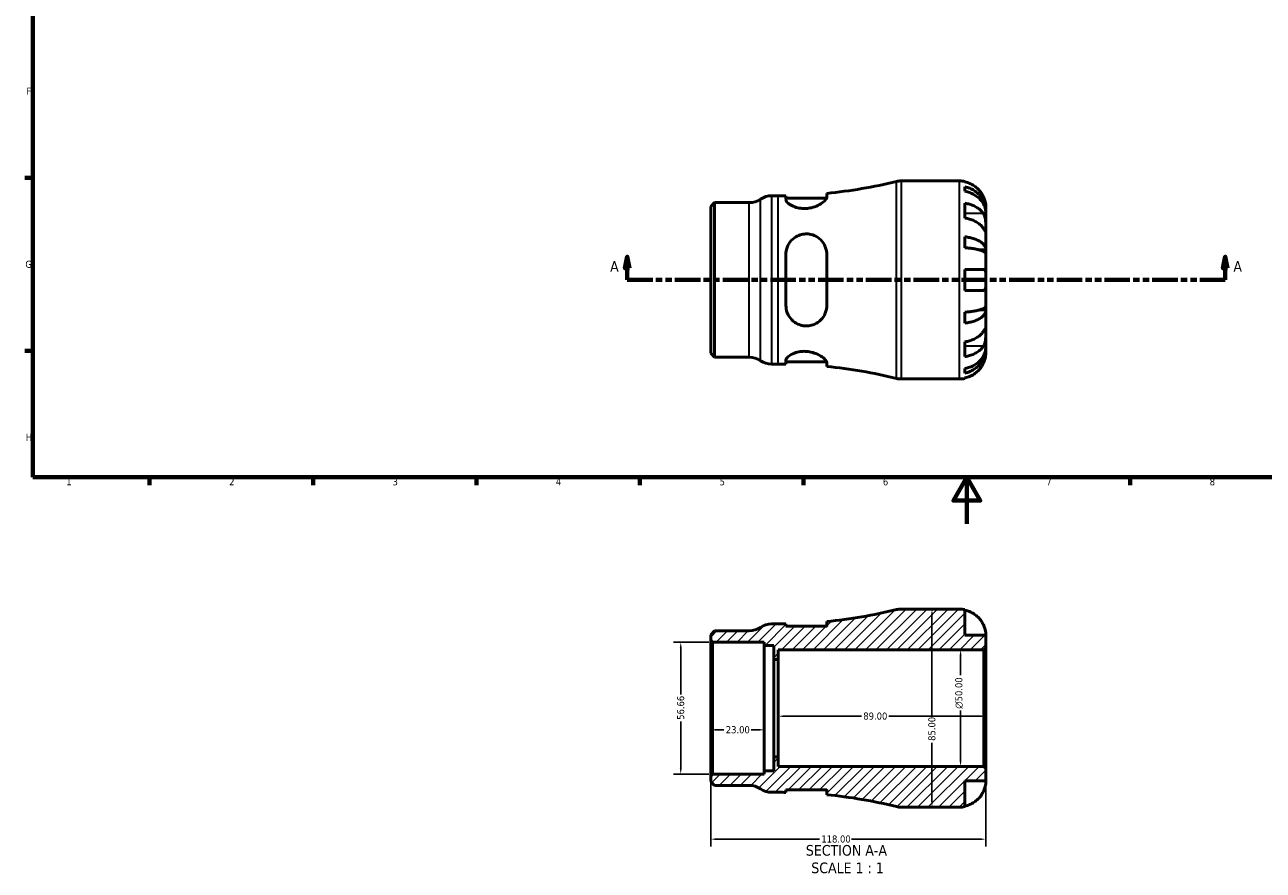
# Model space of a CAD drawing. Header units: millimetres. Extents: x 0 to 903, y -149 to 594.
# Tile 1 of 4: x 17 to 548, y -149 to 214. Entities that reach past the tile are written whole.
import ezdxf

# ---------------------------------------------------------------- set-up
doc = ezdxf.new("R2010")
doc.units = ezdxf.units.MM
doc.linetypes.add('DOUBLE_DASH_CHAIN', pattern=[1.2403, 0.6614, -0.0827, 0.1654, -0.0827, 0.1654, -0.0827])
for name, color, linetype, lineweight in [('Border (ANSI)', 7, 'Continuous', 70), ('Dimension (ANSI)', 7, 'Continuous', 25), ('Hatch (ANSI)', 7, 'Continuous', 18), ('Section Line (ANSI)', 7, 'DOUBLE_DASH_CHAIN', 70), ('Symbol (ANSI)', 7, 'Continuous', 25), ('Visible (ANSI)', 7, 'Continuous', 50), ('Visible Narrow (ANSI)', 7, 'Continuous', 35)]:
    doc.layers.add(name, color=color, linetype=linetype, lineweight=lineweight)
doc.styles.add('Label Text (ANSI)', font='tahoma.ttf')
doc.styles.add('Note Text (ANSI)', font='tahoma.ttf')
doc.dimstyles.new('Default - mm (ANSI)', dxfattribs={"dimtxt": 3.048, "dimasz": 2.5, "dimexe": 3.175, "dimexo": 1.6002, "dimgap": 0.8, "dimtad": 0, "dimtoh": 1, "dimrnd": 1e-08, "dimzin": 4, "dimdsep": 46, "dimtxsty": 'Note Text (ANSI)', "dimcen": 0.09, "dimdle": 10, "dimclrd": 256, "dimclre": 256, "dimclrt": 256, "dimadec": 1, "dimazin": 1, "dimtfac": 1, "dimtofl": 0, "dimtmove": 0, "dimatfit": 3, "dimfxl": 1, "dimtolj": 1, "dimtzin": 4, "dimlwd": -1, "dimlwe": -1, "dimarcsym": 0})

# ---------------------------------------------------------------- blocks, each defined once
blk = doc.blocks.new('Borders Default Border')
at = {"layer": 'Border (ANSI)'}
for p, q in [((20, 148.5), (16.55, 148.5)), ((20, 74.25), (16.55, 74.25)), ((70.08, 20), (70.08, 16.55)), ((140.17, 20), (140.17, 16.55)), ((210.25, 20), (210.25, 16.55)), ((280.33, 20), (280.33, 16.55)), ((350.42, 20), (350.42, 16.55)), ((490.58, 20), (490.58, 16.55))]:
    blk.add_line(p, q, dxfattribs=at)
at = {"layer": 'Border (ANSI)', "flags": 128}
for points in [[(20, 20), (20, 574), (821, 574), (821, 20), (20, 20)], [(420.5, 0), (420.5, 20), (414.73, 10), (426.27, 10), (420.5, 20)]]:
    blk.add_lwpolyline(points, dxfattribs=at)
at = {"layer": 'Border (ANSI)', "color": 230, "true_color": 0xff0080, "char_height": 3.05, "attachment_point": 7, "style": 'Note Text (ANSI)'}
for s, insert in [('F', (17.29, 184.1)), ('G', (16.81, 109.79)), ('H', (16.97, 35.6)), ('1', (34.35, 16.55)), ('2', (104.2, 16.55)), ('3', (174.26, 16.49)), ('4', (244.23, 16.55)), ('5', (314.48, 16.49)), ('6', (384.49, 16.49)), ('7', (454.6, 16.55)), ('8', (524.63, 16.48))]:
    blk.add_mtext(s, dxfattribs=dict(at, insert=insert))
blk = doc.blocks.new('2dTransSection0')
at = {"layer": 'Section Line (ANSI)', "linetype": 'Continuous'}
for p, q in [((274.89, 114.65), (273.89, 109.65)), ((274.89, 109.65), (274.89, 114.65)), ((275.89, 109.65), (274.89, 114.65)), ((531.31, 114.65), (530.31, 109.65)), ((531.31, 109.65), (531.31, 114.65)), ((532.31, 109.65), (531.31, 114.65)), ((273.89, 109.65), (275.89, 109.65)), ((274.89, 104.65), (274.89, 109.65)), ((530.31, 109.65), (532.31, 109.65)), ((531.31, 104.65), (531.31, 109.65)), ((274.89, 104.65), (285.75, 104.65)), ((520.45, 104.65), (531.31, 104.65))]:
    blk.add_line(p, q, dxfattribs=at)
at = {"layer": 'Section Line (ANSI)', "linetype": 'DOUBLE_DASH_CHAIN', "ltscale": 16.498798}
blk.add_line((274.89, 104.65), (531.31, 104.65), dxfattribs=at)
at = {"layer": 'Section Line (ANSI)', "linetype": 'Continuous', "flags": 128}
for points in [[(275.89, 109.65), (274.89, 114.65), (273.89, 109.65), (275.89, 109.65)], [(532.31, 109.65), (531.31, 114.65), (530.31, 109.65), (532.31, 109.65)]]:
    blk.add_lwpolyline(points, dxfattribs=at)
at = {"layer": 'Section Line (ANSI)'}
for points in [[(275.89, 109.65), (274.89, 114.65), (273.89, 109.65), (275.89, 109.65)], [(532.31, 109.65), (531.31, 114.65), (530.31, 109.65), (532.31, 109.65)]]:
    blk.add_solid(points, dxfattribs=at)
at = {"layer": 'Section Line (ANSI)', "char_height": 4.57, "attachment_point": 7, "style": 'Label Text (ANSI)'}
for insert in [(267.53, 108.15), (534.78, 108.15)]:
    blk.add_mtext('A', dxfattribs=dict(at, insert=insert))
blk = doc.blocks.new('*D7')
at = {"layer": 'Defpoints', "color": 0, "transparency": 16777216}
for p in [(404.86, -36.55), (405.51, -121.55), (405.54, -121.55)]:
    blk.add_point(p, dxfattribs=at)
at = {"layer": 'Dimension (ANSI)', "transparency": 16777216}
for p, q in [((405.54, -39.05), (405.54, -82.2)), ((405.54, -119.05), (405.54, -93.9))]:
    blk.add_line(p, q, dxfattribs=at)
for points in [[(405.12, -39.05), (405.96, -39.05), (405.54, -36.55)], [(405.12, -119.05), (405.96, -119.05), (405.54, -121.55)]]:
    blk.add_solid(points, dxfattribs=at)
at = {"layer": 'Dimension (ANSI)', "color": 230, "true_color": 0xff0080, "transparency": 16777216, "insert": (403.95, -93.1), "char_height": 3.048, "attachment_point": 1, "rotation": 90, "style": 'Note Text (ANSI)'}
blk.add_mtext('\\A1;85.00', dxfattribs=at)
blk = doc.blocks.new('*D8')
at = {"layer": 'Defpoints', "color": 0, "transparency": 16777216}
for p in [(428.65, -104.9), (310.65, -108.22), (310.65, -135.28)]:
    blk.add_point(p, dxfattribs=at)
at = {"layer": 'Dimension (ANSI)', "transparency": 16777216}
for p, q in [((310.65, -109.82), (310.65, -138.45)), ((428.65, -106.5), (428.65, -138.45)), ((313.15, -135.28), (357.31, -135.28)), ((426.15, -135.28), (370.99, -135.28))]:
    blk.add_line(p, q, dxfattribs=at)
for points in [[(313.15, -134.86), (313.15, -135.7), (310.65, -135.28)], [(426.15, -134.86), (426.15, -135.7), (428.65, -135.28)]]:
    blk.add_solid(points, dxfattribs=at)
at = {"layer": 'Dimension (ANSI)', "color": 230, "true_color": 0xff0080, "transparency": 16777216, "insert": (358.11, -133.68), "char_height": 3.048, "attachment_point": 1, "style": 'Note Text (ANSI)'}
blk.add_mtext('\\A1;118.00', dxfattribs=at)
blk = doc.blocks.new('*D9')
at = {"layer": 'Defpoints', "color": 0, "transparency": 16777216}
for p in [(311.5, -50.72), (297.83, -107.37), (311.5, -107.37)]:
    blk.add_point(p, dxfattribs=at)
at = {"layer": 'Dimension (ANSI)', "transparency": 16777216}
for p, q in [((309.9, -50.72), (294.65, -50.72)), ((297.83, -53.22), (297.83, -73.23)), ((297.83, -104.87), (297.83, -84.86)), ((309.9, -107.37), (294.65, -107.37))]:
    blk.add_line(p, q, dxfattribs=at)
for points in [[(297.41, -53.22), (298.24, -53.22), (297.83, -50.72)], [(297.41, -104.87), (298.24, -104.87), (297.83, -107.37)]]:
    blk.add_solid(points, dxfattribs=at)
at = {"layer": 'Dimension (ANSI)', "color": 230, "true_color": 0xff0080, "transparency": 16777216, "insert": (296.24, -84.06), "char_height": 3.048, "attachment_point": 1, "rotation": 90, "style": 'Note Text (ANSI)'}
blk.add_mtext('\\A1;56.66', dxfattribs=at)
blk = doc.blocks.new('*D10')
at = {"layer": 'Defpoints', "color": 0, "transparency": 16777216}
for p in [(339.65, -79.05), (428.65, -79.05), (339.65, -82.52)]:
    blk.add_point(p, dxfattribs=at)
at = {"layer": 'Dimension (ANSI)', "transparency": 16777216}
for p, q in [((342.15, -82.52), (375.3, -82.52)), ((426.15, -82.52), (387, -82.52))]:
    blk.add_line(p, q, dxfattribs=at)
for points in [[(342.15, -82.11), (342.15, -82.94), (339.65, -82.52)], [(426.15, -82.11), (426.15, -82.94), (428.65, -82.52)]]:
    blk.add_solid(points, dxfattribs=at)
at = {"layer": 'Dimension (ANSI)', "color": 230, "true_color": 0xff0080, "transparency": 16777216, "insert": (376.1, -80.93), "char_height": 3.048, "attachment_point": 1, "style": 'Note Text (ANSI)'}
blk.add_mtext('\\A1;89.00', dxfattribs=at)
blk = doc.blocks.new('*D11')
at = {"layer": 'Defpoints', "color": 0, "transparency": 16777216}
for p in [(310.65, -79.05), (333.65, -79.05), (333.65, -88.36)]:
    blk.add_point(p, dxfattribs=at)
at = {"layer": 'Dimension (ANSI)', "transparency": 16777216}
for p, q in [((313.15, -88.36), (316.34, -88.36)), ((331.15, -88.36), (327.97, -88.36))]:
    blk.add_line(p, q, dxfattribs=at)
for points in [[(313.15, -87.95), (313.15, -88.78), (310.65, -88.36)], [(331.15, -87.95), (331.15, -88.78), (333.65, -88.36)]]:
    blk.add_solid(points, dxfattribs=at)
at = {"layer": 'Dimension (ANSI)', "color": 230, "true_color": 0xff0080, "transparency": 16777216, "insert": (317.14, -86.78), "char_height": 3.048, "attachment_point": 1, "style": 'Note Text (ANSI)'}
blk.add_mtext('\\A1;23.00', dxfattribs=at)
blk = doc.blocks.new('*D12')
at = {"layer": 'Defpoints', "color": 0, "transparency": 16777216}
for p in [(417.8, -54.05), (427.8, -54.05), (427.8, -104.05)]:
    blk.add_point(p, dxfattribs=at)
at = {"layer": 'Dimension (ANSI)', "transparency": 16777216}
for p, q in [((426.2, -54.05), (414.63, -54.05)), ((417.8, -56.55), (417.8, -64.97)), ((417.8, -101.55), (417.8, -80.12)), ((426.2, -104.05), (414.63, -104.05))]:
    blk.add_line(p, q, dxfattribs=at)
for points in [[(417.39, -56.55), (418.22, -56.55), (417.8, -54.05)], [(417.39, -101.55), (418.22, -101.55), (417.8, -104.05)]]:
    blk.add_solid(points, dxfattribs=at)
at = {"layer": 'Dimension (ANSI)', "color": 230, "true_color": 0xff0080, "transparency": 16777216, "insert": (415.51, -79.32), "char_height": 3.048, "attachment_point": 1, "rotation": 90, "style": 'Note Text (ANSI)'}
blk.add_mtext('\\A1;\\fAIGDT|b0|i0;\\H3.0480;\\ln\\fTahoma|b0|i0;\\H3.0480;50.00', dxfattribs=at)

msp = doc.modelspace()

# ---------------------------------------------------------------- hatches: boundary and pattern name
at = {"layer": 'Hatch (ANSI)'}
h = msp.add_hatch(dxfattribs=at)
h.set_pattern_fill('ANSI31', color=256, scale=25.4, style=0)
h.set_pattern_definition([(45, (0, 0), (-2.245064, 2.245064), [])])
edge = h.paths.add_edge_path()
edge.add_ellipse((392.313, -113.047), major_axis=(-2.028, -8.254), ratio=1, start_angle=0, end_angle=13.80542)
edge.add_line((392.313, -121.547), (417.404, -121.547))
edge.add_ellipse((417.404, -110.297), major_axis=(0, -11.25), ratio=1, start_angle=0, end_angle=11.53696)
edge.add_line((419.654, -121.319), (419.654, -110.297))
edge.add_line((419.654, -110.297), (428.654, -110.297))
edge.add_line((428.654, -110.297), (428.654, -104.897))
edge.add_line((428.654, -104.897), (427.804, -104.047))
edge.add_line((427.804, -104.047), (339.654, -104.047))
edge.add_line((339.654, -104.047), (339.654, -99.88))
edge.add_line((339.654, -99.88), (337.674, -99.88))
edge.add_line((337.674, -99.88), (337.674, -105.958))
edge.add_line((337.674, -105.958), (333.654, -105.958))
edge.add_line((333.654, -105.958), (333.654, -107.375))
edge.add_line((333.654, -107.375), (311.504, -107.375))
edge.add_line((311.504, -107.375), (310.654, -108.225))
edge.add_line((310.654, -108.225), (310.654, -110.497))
edge.add_line((310.654, -110.497), (312.353, -112.197))
edge.add_line((312.353, -112.197), (327.194, -112.197))
edge.add_ellipse((327.194, -120.697), major_axis=(0, 8.5), ratio=1, start_angle=325.58849, end_angle=360, ccw=False)
edge.add_ellipse((336.802, -106.672), major_axis=(-4.804, -7.013), ratio=1, start_angle=0, end_angle=34.41151)
edge.add_line((336.802, -115.172), (339.654, -115.172))
edge.add_ellipse((339.654, -327.349), major_axis=(0, 212.178), ratio=1, start_angle=359.11618, end_angle=360, ccw=False)
edge.add_line((342.927, -115.197), (342.927, -114.172))
edge.add_line((342.927, -114.172), (360.427, -114.172))
edge.add_line((360.427, -114.172), (360.427, -116.191))
edge.add_ellipse((339.654, -327.349), major_axis=(20.773, 211.158), ratio=1, start_angle=351.813, end_angle=360, ccw=False)
edge = h.paths.add_edge_path()
edge.add_ellipse((392.313, -45.047), major_axis=(0, 8.5), ratio=1, start_angle=0, end_angle=13.80542)
edge.add_ellipse((339.654, 169.256), major_axis=(50.631, -206.048), ratio=1, start_angle=351.813, end_angle=360, ccw=False)
edge.add_line((360.427, -41.902), (360.427, -43.922))
edge.add_line((360.427, -43.922), (342.927, -43.922))
edge.add_line((342.927, -43.922), (342.927, -42.897))
edge.add_ellipse((339.654, 169.256), major_axis=(3.273, -212.152), ratio=1, start_angle=359.11618, end_angle=360, ccw=False)
edge.add_line((339.654, -42.922), (336.802, -42.922))
edge.add_ellipse((336.802, -51.422), major_axis=(0, 8.5), ratio=1, start_angle=0, end_angle=34.41151)
edge.add_ellipse((327.194, -37.397), major_axis=(4.804, -7.012), ratio=1, start_angle=325.58849, end_angle=360, ccw=False)
edge.add_line((327.194, -45.897), (312.353, -45.897))
edge.add_line((312.353, -45.897), (310.654, -47.596))
edge.add_line((310.654, -47.596), (310.654, -49.869))
edge.add_line((310.654, -49.869), (311.504, -50.719))
edge.add_line((311.504, -50.719), (333.654, -50.719))
edge.add_line((333.654, -50.719), (333.654, -52.135))
edge.add_line((333.654, -52.135), (337.674, -52.135))
edge.add_line((337.674, -52.135), (337.674, -58.213))
edge.add_line((337.674, -58.213), (339.654, -58.213))
edge.add_line((339.654, -58.213), (339.654, -54.047))
edge.add_line((339.654, -54.047), (427.804, -54.047))
edge.add_line((427.804, -54.047), (428.654, -53.197))
edge.add_line((428.654, -53.197), (428.654, -47.797))
edge.add_line((428.654, -47.797), (419.654, -47.797))
edge.add_line((419.654, -47.797), (419.654, -36.774))
edge.add_ellipse((417.404, -47.797), major_axis=(2.25, 11.023), ratio=1, start_angle=0, end_angle=11.53696)
edge.add_line((417.404, -36.547), (392.313, -36.547))

# ---------------------------------------------------------------- linework, layer by layer
at = {"layer": 'Visible (ANSI)'}
for p, q in [((392.313, 147.152), (417.404, 147.152)), ((419.654, 146.925), (419.654, 146.685)), ((419.654, 144.609), (419.654, 142.665)), ((336.802, 140.777), (339.654, 140.777)), ((342.927, 140.803), (342.927, 139.089)), ((342.927, 139.777), (360.362, 139.777)), ((360.427, 140.131), (360.427, 141.797)), ((310.654, 136.103), (312.353, 137.802)), ((310.654, 73.202), (310.654, 136.103)), ((312.353, 137.802), (327.194, 137.802)), ((312.353, 137.802), (312.353, 71.502)), ((419.654, 137.556), (419.654, 131.192)), ((428.654, 133.892), (428.619, 133.892)), ((428.654, 133.892), (428.654, 135.902)), ((428.654, 133.126), (428.654, 133.892)), ((428.654, 126.75), (428.654, 133.126)), ((419.654, 123.148), (419.654, 118.453)), ((428.654, 117.529), (428.654, 126.75)), ((428.654, 117.529), (425.925, 117.529)), ((428.654, 115.681), (428.654, 117.529)), ((342.927, 115.652), (342.927, 93.652)), ((360.427, 93.652), (360.427, 115.652)), ((428.654, 104.652), (428.654, 115.681)), ((419.654, 109.152), (419.654, 100.152)), ((428.654, 93.624), (428.654, 104.652)), ((419.654, 90.852), (419.654, 86.157)), ((428.654, 91.776), (425.925, 91.776)), ((428.654, 91.776), (428.654, 93.624)), ((428.654, 82.555), (428.654, 91.776)), ((428.654, 76.179), (428.654, 82.555)), ((419.654, 78.113), (419.654, 71.749)), ((428.654, 75.413), (428.619, 75.413)), ((428.654, 75.413), (428.654, 76.179)), ((428.654, 73.402), (428.654, 75.413)), ((310.654, 73.202), (312.353, 71.502)), ((312.353, 71.502), (327.194, 71.502)), ((342.927, 70.216), (342.927, 68.502)), ((342.927, 69.527), (360.362, 69.527)), ((360.427, 67.508), (360.427, 69.174)), ((336.802, 68.527), (339.654, 68.527)), ((419.654, 66.64), (419.654, 64.696)), ((392.313, 62.152), (417.404, 62.152)), ((419.654, 62.62), (419.654, 62.38)), ((417.404, -36.547), (392.313, -36.547)), ((419.654, -47.797), (419.654, -36.774)), ((360.427, -41.902), (360.427, -43.922)), ((312.353, -45.897), (310.654, -47.596)), ((310.654, -47.596), (310.654, -49.869)), ((327.194, -45.897), (312.353, -45.897)), ((339.654, -42.922), (336.802, -42.922)), ((342.927, -43.922), (342.927, -42.897)), ((360.427, -43.922), (342.927, -43.922)), ((310.654, -49.869), (311.504, -50.719)), ((310.654, -49.869), (310.654, -108.225)), ((311.504, -50.719), (333.654, -50.719)), ((311.504, -107.375), (311.504, -50.719)), ((333.654, -50.719), (333.654, -52.135)), ((333.654, -52.135), (337.674, -52.135)), ((333.654, -105.958), (333.654, -52.135)), ((337.674, -52.135), (337.674, -58.213)), ((428.654, -47.797), (419.654, -47.797)), ((428.654, -53.197), (428.654, -47.797)), ((337.674, -58.213), (339.654, -58.213)), ((337.674, -99.88), (337.674, -58.213)), ((339.654, -58.213), (339.654, -54.047)), ((339.654, -54.047), (427.804, -54.047)), ((339.654, -99.88), (339.654, -58.213)), ((427.804, -54.047), (428.654, -53.197)), ((427.804, -54.047), (427.804, -104.047)), ((428.654, -104.897), (428.654, -53.197)), ((339.654, -99.88), (337.674, -99.88)), ((337.674, -99.88), (337.674, -105.958)), ((339.654, -104.047), (339.654, -99.88)), ((337.674, -105.958), (333.654, -105.958)), ((333.654, -105.958), (333.654, -107.375)), ((427.804, -104.047), (339.654, -104.047)), ((428.654, -104.897), (427.804, -104.047)), ((428.654, -110.297), (428.654, -104.897)), ((311.504, -107.375), (310.654, -108.225)), ((310.654, -108.225), (310.654, -110.497)), ((310.654, -110.497), (312.353, -112.197)), ((333.654, -107.375), (311.504, -107.375)), ((419.654, -121.319), (419.654, -110.297)), ((419.654, -110.297), (428.654, -110.297)), ((312.353, -112.197), (327.194, -112.197)), ((336.802, -115.172), (339.654, -115.172)), ((342.927, -115.197), (342.927, -114.172)), ((342.927, -114.172), (360.427, -114.172)), ((360.427, -114.172), (360.427, -116.191)), ((392.313, -121.547), (417.404, -121.547))]:
    msp.add_line(p, q, dxfattribs=at)
for centre, radius, start, end in [((339.654, 352.955), 212.178, 275.61843, 283.80542), ((392.313, 138.652), 8.5, 90, 103.80542), ((417.404, 135.902), 11.25, 78.46304, 90), ((327.194, 146.302), 8.5, 270, 304.41151), ((336.802, 132.277), 8.5, 90, 124.41151), ((339.654, 352.955), 212.178, 270, 270.88382), ((327.194, 63.002), 8.5, 55.58849, 90), ((336.802, 77.027), 8.5, 235.58849, 270), ((339.654, -143.65), 212.178, 89.11618, 90), ((339.654, -143.65), 212.178, 76.19458, 84.38157), ((392.313, 70.652), 8.5, 256.19458, 270), ((417.404, 73.402), 11.25, 270, 281.53696), ((339.654, 169.256), 212.178, 275.61843, 283.80542), ((392.313, -45.047), 8.5, 90, 103.80542), ((417.404, -47.797), 11.25, 78.46304, 90), ((327.194, -37.397), 8.5, 270, 304.41151), ((336.802, -51.422), 8.5, 90, 124.41151), ((339.654, 169.256), 212.178, 270, 270.88382), ((327.194, -120.697), 8.5, 55.58849, 90), ((336.802, -106.672), 8.5, 235.58849, 270), ((339.654, -327.349), 212.178, 89.11618, 90), ((339.654, -327.349), 212.178, 76.19458, 84.38157), ((392.313, -113.047), 8.5, 256.19458, 270), ((417.404, -110.297), 11.25, 270, 281.53696)]:
    msp.add_arc(centre, radius, start, end, dxfattribs=at)
for points, knots in [([(427.587, 140.402), (427.354, 140.903), (427.071, 141.411), (426.328, 142.527), (425.839, 143.116), (424.856, 144.102), (424.272, 144.592), (423.014, 145.435), (422.34, 145.79), (421.076, 146.315), (420.373, 146.537), (419.654, 146.685)], [5.50227189, 5.50227189, 5.50227189, 5.50227189, 5.66172607, 5.66172607, 5.87111315, 5.87111315, 6.07951382, 6.07951382, 6.28791448, 6.28791448, 6.49007585, 6.49007585, 6.49007585, 6.49007585]), ([(419.654, 144.609), (420.375, 144.466), (421.079, 144.251), (422.345, 143.743), (423.019, 143.4), (424.277, 142.584), (424.861, 142.111), (425.844, 141.158), (426.332, 140.59), (427.174, 139.367), (427.528, 138.712), (428.061, 137.463), (428.289, 136.755), (428.585, 135.307), (428.654, 134.568), (428.654, 133.892)], [0.2134337, 0.2134337, 0.2134337, 0.2134337, 0.41601, 0.41601, 0.6243485, 0.6243485, 0.832687, 0.832687, 1.0415719, 1.0415719, 1.2504568, 1.2504568, 1.4601279, 1.4601279, 1.6697991, 1.6697991, 1.6697991, 1.6697991]), ([(360.427, 140.131), (360.427, 139.964), (360.377, 139.78), (360.063, 139.135), (359.609, 138.62), (358.348, 137.593), (357.555, 137.082), (355.797, 136.234), (354.862, 135.884), (353.093, 135.459), (352.309, 135.34), (350.748, 135.255), (349.995, 135.284), (348.363, 135.492), (347.523, 135.702), (345.786, 136.32), (344.962, 136.763), (343.681, 137.688), (343.238, 138.171), (342.965, 138.775), (342.927, 138.937), (342.927, 139.089)], [-3.1094704, -3.1094704, -3.1094704, -3.1094704, -2.9395894, -2.9395894, -2.5557629, -2.5557629, -2.189355, -2.189355, -1.86571, -1.86571, -1.624949, -1.624949, -1.3950513, -1.3950513, -1.1098118, -1.1098118, -0.7366551, -0.7366551, -0.3497002, -0.3497002, -0.1992345, -0.1992345, -0.1992345, -0.1992345]), ([(428.654, 133.126), (428.654, 133.728), (428.585, 134.386), (428.289, 135.674), (428.061, 136.305), (427.528, 137.416), (427.174, 137.999), (426.332, 139.088), (425.844, 139.593), (424.861, 140.442), (424.277, 140.862), (423.019, 141.588), (422.345, 141.893), (421.079, 142.346), (420.375, 142.537), (419.654, 142.665)], [5.0161165, 5.0161165, 5.0161165, 5.0161165, 5.2257877, 5.2257877, 5.4354588, 5.4354588, 5.6443437, 5.6443437, 5.8532286, 5.8532286, 6.0615671, 6.0615671, 6.2699056, 6.2699056, 6.472482, 6.472482, 6.472482, 6.472482]), ([(428.654, 135.902), (428.654, 135.902), (428.654, 135.956), (428.65, 136.179), (428.645, 136.358), (428.603, 136.902), (428.556, 137.301), (428.402, 138.068), (428.323, 138.393), (428.145, 138.992), (428.056, 139.257), (427.851, 139.804), (427.734, 140.084), (427.6, 140.374), (427.593, 140.388), (427.587, 140.402)], [-3.12621297, -3.12621297, -3.12621297, -3.12621297, -3.00592131, -3.00592131, -2.87295675, -2.87295675, -2.69789372, -2.69789372, -2.58338701, -2.58338701, -2.49547573, -2.49547573, -2.40310236, -2.40310236, -2.39831682, -2.39831682, -2.39831682, -2.39831682]), ([(419.654, 137.556), (420.373, 137.451), (421.076, 137.294), (422.34, 136.923), (423.014, 136.672), (424.272, 136.076), (424.856, 135.73), (425.839, 135.032), (426.328, 134.616), (427.071, 133.827), (427.354, 133.467), (427.587, 133.114)], [0.21343841, 0.21343841, 0.21343841, 0.21343841, 0.41559978, 0.41559978, 0.62400044, 0.62400044, 0.8324011, 0.8324011, 1.04178819, 1.04178819, 1.20124236, 1.20124236, 1.20124236, 1.20124236]), ([(427.587, 133.114), (427.646, 133.024), (427.702, 132.931), (427.879, 132.613), (427.988, 132.374), (428.188, 131.84), (428.275, 131.546), (428.448, 130.798), (428.517, 130.339), (428.618, 129.307), (428.638, 128.746), (428.656, 127.67), (428.654, 127.17), (428.654, 126.75)], [-0.72474413, -0.72474413, -0.72474413, -0.72474413, -0.68292689, -0.68292689, -0.58946764, -0.58946764, -0.49014387, -0.49014387, -0.34933517, -0.34933517, -0.17856496, -0.17856496, 0, 0, 0, 0]), ([(427.587, 126.75), (427.354, 127.103), (427.071, 127.463), (426.328, 128.252), (425.839, 128.668), (424.856, 129.366), (424.272, 129.712), (423.014, 130.308), (422.34, 130.559), (421.076, 130.93), (420.373, 131.088), (419.654, 131.192)], [5.50227189, 5.50227189, 5.50227189, 5.50227189, 5.66172607, 5.66172607, 5.87111315, 5.87111315, 6.07951382, 6.07951382, 6.28791448, 6.28791448, 6.49007585, 6.49007585, 6.49007585, 6.49007585]), ([(342.927, 115.652), (342.927, 116.083), (342.958, 116.511), (343.188, 118.065), (343.574, 119.144), (344.756, 121.138), (345.574, 122.041), (347.32, 123.298), (348.169, 123.727), (349.817, 124.237), (350.573, 124.367), (352.129, 124.426), (352.907, 124.35), (354.652, 123.944), (355.573, 123.547), (357.449, 122.347), (358.336, 121.46), (359.638, 119.463), (360.08, 118.366), (360.38, 116.69), (360.427, 116.174), (360.427, 115.652)], [-3.0802394, -3.0802394, -3.0802394, -3.0802394, -2.944206, -2.944206, -2.58078, -2.58078, -2.1965095, -2.1965095, -1.9040554, -1.9040554, -1.6725714, -1.6725714, -1.4350556, -1.4350556, -1.1208909, -1.1208909, -0.7168571, -0.7168571, -0.3368901, -0.3368901, -0.1723766, -0.1723766, -0.1723766, -0.1723766]), ([(419.654, 123.148), (420.375, 123.073), (421.079, 122.96), (422.345, 122.693), (423.019, 122.514), (424.277, 122.086), (424.861, 121.838), (425.844, 121.338), (426.332, 121.041), (427.174, 120.399), (427.528, 120.056), (428.061, 119.401), (428.289, 119.03), (428.585, 118.271), (428.654, 117.884), (428.654, 117.529)], [0.2134337, 0.2134337, 0.2134337, 0.2134337, 0.41601, 0.41601, 0.6243485, 0.6243485, 0.832687, 0.832687, 1.0415719, 1.0415719, 1.2504568, 1.2504568, 1.4601279, 1.4601279, 1.6697991, 1.6697991, 1.6697991, 1.6697991]), ([(428.654, 126.75), (428.654, 126.508), (428.654, 126.296), (428.652, 125.922), (428.649, 125.767), (428.628, 125.502), (428.604, 125.427), (428.504, 125.436), (428.431, 125.512), (428.252, 125.751), (428.164, 125.879), (427.961, 126.181), (427.848, 126.353), (427.679, 126.61), (427.633, 126.679), (427.587, 126.75)], [0, 0, 0, 0, 0.10230486, 0.10230486, 0.2116531, 0.2116531, 0.35868741, 0.35868741, 0.49861539, 0.49861539, 0.59613895, 0.59613895, 0.69034298, 0.69034298, 0.72355027, 0.72355027, 0.72355027, 0.72355027]), ([(428.654, 115.681), (428.654, 115.856), (428.585, 116.047), (428.289, 116.422), (428.061, 116.605), (427.528, 116.928), (427.174, 117.097), (426.332, 117.414), (425.844, 117.561), (424.861, 117.807), (424.277, 117.929), (423.019, 118.14), (422.345, 118.229), (421.079, 118.36), (420.375, 118.416), (419.654, 118.453)], [5.0161165, 5.0161165, 5.0161165, 5.0161165, 5.2257877, 5.2257877, 5.4354588, 5.4354588, 5.6443437, 5.6443437, 5.8532286, 5.8532286, 6.0615671, 6.0615671, 6.2699056, 6.2699056, 6.472482, 6.472482, 6.472482, 6.472482]), ([(419.654, 109.152), (420.373, 109.152), (421.076, 109.152), (422.34, 109.152), (423.014, 109.152), (424.272, 109.152), (424.856, 109.152), (425.839, 109.152), (426.328, 109.152), (427.071, 109.152), (427.354, 109.152), (427.587, 109.152)], [0.21343841, 0.21343841, 0.21343841, 0.21343841, 0.41559978, 0.41559978, 0.62400044, 0.62400044, 0.8324011, 0.8324011, 1.04178819, 1.04178819, 1.20124236, 1.20124236, 1.20124236, 1.20124236]), ([(427.587, 109.152), (427.684, 109.152), (427.776, 109.138), (427.945, 109.078), (428.022, 109.033), (428.181, 108.896), (428.257, 108.795), (428.439, 108.444), (428.516, 108.144), (428.619, 107.374), (428.638, 106.903), (428.656, 105.837), (428.654, 105.248), (428.654, 104.652)], [-0.72877811, -0.72877811, -0.72877811, -0.72877811, -0.65864576, -0.65864576, -0.58948737, -0.58948737, -0.50282865, -0.50282865, -0.34782332, -0.34782332, -0.17870564, -0.17870564, 0, 0, 0, 0]), ([(428.654, 104.652), (428.654, 104.234), (428.654, 103.817), (428.649, 102.928), (428.642, 102.468), (428.591, 101.679), (428.55, 101.347), (428.419, 100.83), (428.339, 100.636), (428.167, 100.396), (428.092, 100.323), (427.932, 100.221), (427.85, 100.188), (427.705, 100.158), (427.647, 100.152), (427.587, 100.152)], [0, 0, 0, 0, 0.1255823, 0.1255823, 0.27758688, 0.27758688, 0.41565829, 0.41565829, 0.53558864, 0.53558864, 0.6106285, 0.6106285, 0.67830711, 0.67830711, 0.7205994, 0.7205994, 0.7205994, 0.7205994]), ([(427.587, 100.152), (427.354, 100.152), (427.071, 100.152), (426.328, 100.152), (425.839, 100.152), (424.856, 100.152), (424.272, 100.152), (423.014, 100.152), (422.34, 100.152), (421.076, 100.152), (420.373, 100.152), (419.654, 100.152)], [5.50227189, 5.50227189, 5.50227189, 5.50227189, 5.66172607, 5.66172607, 5.87111315, 5.87111315, 6.07951382, 6.07951382, 6.28791448, 6.28791448, 6.49007585, 6.49007585, 6.49007585, 6.49007585]), ([(360.427, 93.652), (360.427, 93.115), (360.377, 92.583), (360.063, 90.883), (359.609, 89.779), (358.348, 87.882), (357.555, 87.073), (355.797, 85.869), (354.862, 85.436), (353.093, 84.983), (352.309, 84.889), (350.748, 84.919), (349.995, 85.032), (348.363, 85.5), (347.523, 85.898), (345.786, 87.074), (344.962, 87.924), (343.681, 89.902), (343.238, 91.039), (342.965, 92.704), (342.927, 93.177), (342.927, 93.652)], [-3.1094704, -3.1094704, -3.1094704, -3.1094704, -2.9395894, -2.9395894, -2.5557629, -2.5557629, -2.189355, -2.189355, -1.86571, -1.86571, -1.624949, -1.624949, -1.3950513, -1.3950513, -1.1098118, -1.1098118, -0.7366551, -0.7366551, -0.3497002, -0.3497002, -0.1992345, -0.1992345, -0.1992345, -0.1992345]), ([(419.654, 90.852), (420.375, 90.889), (421.079, 90.945), (422.345, 91.076), (423.019, 91.165), (424.277, 91.376), (424.861, 91.498), (425.844, 91.744), (426.332, 91.891), (427.174, 92.208), (427.528, 92.377), (428.061, 92.7), (428.289, 92.883), (428.585, 93.258), (428.654, 93.449), (428.654, 93.624)], [0.2134337, 0.2134337, 0.2134337, 0.2134337, 0.41601, 0.41601, 0.6243485, 0.6243485, 0.832687, 0.832687, 1.0415719, 1.0415719, 1.2504568, 1.2504568, 1.4601279, 1.4601279, 1.6697991, 1.6697991, 1.6697991, 1.6697991]), ([(428.654, 91.776), (428.654, 91.421), (428.585, 91.034), (428.289, 90.275), (428.061, 89.903), (427.528, 89.249), (427.174, 88.906), (426.332, 88.264), (425.844, 87.966), (424.861, 87.467), (424.277, 87.219), (423.019, 86.791), (422.345, 86.612), (421.079, 86.345), (420.375, 86.232), (419.654, 86.157)], [5.0161165, 5.0161165, 5.0161165, 5.0161165, 5.2257877, 5.2257877, 5.4354588, 5.4354588, 5.6443437, 5.6443437, 5.8532286, 5.8532286, 6.0615671, 6.0615671, 6.2699056, 6.2699056, 6.472482, 6.472482, 6.472482, 6.472482]), ([(419.654, 78.113), (420.373, 78.217), (421.076, 78.375), (422.34, 78.746), (423.014, 78.997), (424.272, 79.593), (424.856, 79.939), (425.839, 80.637), (426.328, 81.053), (427.071, 81.842), (427.354, 82.202), (427.587, 82.555)], [0.21343841, 0.21343841, 0.21343841, 0.21343841, 0.41559978, 0.41559978, 0.62400044, 0.62400044, 0.8324011, 0.8324011, 1.04178819, 1.04178819, 1.20124236, 1.20124236, 1.20124236, 1.20124236]), ([(427.587, 82.555), (427.646, 82.645), (427.702, 82.731), (427.879, 82.998), (427.988, 83.165), (428.188, 83.461), (428.275, 83.586), (428.448, 83.813), (428.517, 83.879), (428.618, 83.866), (428.638, 83.751), (428.656, 83.309), (428.654, 82.976), (428.654, 82.555)], [-0.72474413, -0.72474413, -0.72474413, -0.72474413, -0.68292689, -0.68292689, -0.58946764, -0.58946764, -0.49014387, -0.49014387, -0.34933517, -0.34933517, -0.17856496, -0.17856496, 0, 0, 0, 0]), ([(428.654, 82.555), (428.654, 82.314), (428.654, 82.047), (428.652, 81.448), (428.649, 81.117), (428.628, 80.305), (428.604, 79.819), (428.504, 78.868), (428.431, 78.413), (428.252, 77.679), (428.164, 77.394), (427.961, 76.868), (427.848, 76.63), (427.679, 76.336), (427.633, 76.262), (427.587, 76.191)], [0, 0, 0, 0, 0.10230486, 0.10230486, 0.2116531, 0.2116531, 0.35868741, 0.35868741, 0.49861539, 0.49861539, 0.59613895, 0.59613895, 0.69034298, 0.69034298, 0.72355027, 0.72355027, 0.72355027, 0.72355027]), ([(427.587, 76.191), (427.354, 75.838), (427.071, 75.478), (426.328, 74.689), (425.839, 74.273), (424.856, 73.575), (424.272, 73.229), (423.014, 72.633), (422.34, 72.382), (421.076, 72.011), (420.373, 71.854), (419.654, 71.749)], [5.50227189, 5.50227189, 5.50227189, 5.50227189, 5.66172607, 5.66172607, 5.87111315, 5.87111315, 6.07951382, 6.07951382, 6.28791448, 6.28791448, 6.49007585, 6.49007585, 6.49007585, 6.49007585]), ([(419.654, 66.64), (420.375, 66.768), (421.079, 66.959), (422.345, 67.411), (423.019, 67.717), (424.277, 68.443), (424.861, 68.863), (425.844, 69.712), (426.332, 70.217), (427.174, 71.306), (427.528, 71.889), (428.061, 73), (428.289, 73.631), (428.585, 74.919), (428.654, 75.577), (428.654, 76.179)], [0.2134337, 0.2134337, 0.2134337, 0.2134337, 0.41601, 0.41601, 0.6243485, 0.6243485, 0.832687, 0.832687, 1.0415719, 1.0415719, 1.2504568, 1.2504568, 1.4601279, 1.4601279, 1.6697991, 1.6697991, 1.6697991, 1.6697991]), ([(428.654, 75.413), (428.654, 74.737), (428.585, 73.998), (428.289, 72.55), (428.061, 71.842), (427.528, 70.593), (427.174, 69.938), (426.332, 68.715), (425.844, 68.147), (424.861, 67.194), (424.277, 66.721), (423.019, 65.905), (422.345, 65.562), (421.079, 65.054), (420.375, 64.839), (419.654, 64.696)], [5.0161165, 5.0161165, 5.0161165, 5.0161165, 5.2257877, 5.2257877, 5.4354588, 5.4354588, 5.6443437, 5.6443437, 5.8532286, 5.8532286, 6.0615671, 6.0615671, 6.2699056, 6.2699056, 6.472482, 6.472482, 6.472482, 6.472482]), ([(342.927, 70.216), (342.927, 70.354), (342.958, 70.499), (343.188, 71.057), (343.574, 71.506), (344.756, 72.421), (345.574, 72.886), (347.32, 73.545), (348.169, 73.773), (349.817, 74.008), (350.573, 74.048), (352.129, 73.984), (352.907, 73.878), (354.652, 73.485), (355.573, 73.159), (357.449, 72.295), (358.336, 71.728), (359.638, 70.655), (360.08, 70.146), (360.38, 69.513), (360.427, 69.336), (360.427, 69.174)], [-3.0802394, -3.0802394, -3.0802394, -3.0802394, -2.944206, -2.944206, -2.58078, -2.58078, -2.1965095, -2.1965095, -1.9040554, -1.9040554, -1.6725714, -1.6725714, -1.4350556, -1.4350556, -1.1208909, -1.1208909, -0.7168571, -0.7168571, -0.3368901, -0.3368901, -0.1723766, -0.1723766, -0.1723766, -0.1723766]), ([(427.587, 68.902), (427.659, 69.058), (427.728, 69.214), (427.903, 69.634), (428.003, 69.898), (428.189, 70.449), (428.273, 70.734), (428.447, 71.42), (428.517, 71.8), (428.618, 72.524), (428.638, 72.838), (428.656, 73.285), (428.654, 73.402), (428.654, 73.402)], [-0.71968867, -0.71968867, -0.71968867, -0.71968867, -0.66913349, -0.66913349, -0.58448293, -0.58448293, -0.49008499, -0.49008499, -0.34765985, -0.34765985, -0.17827673, -0.17827673, 0, 0, 0, 0]), ([(419.654, 62.62), (420.373, 62.768), (421.076, 62.99), (422.34, 63.515), (423.014, 63.87), (424.272, 64.713), (424.856, 65.202), (425.839, 66.189), (426.328, 66.778), (427.071, 67.894), (427.354, 68.402), (427.587, 68.902)], [0.21343841, 0.21343841, 0.21343841, 0.21343841, 0.41559978, 0.41559978, 0.62400044, 0.62400044, 0.8324011, 0.8324011, 1.04178819, 1.04178819, 1.20124236, 1.20124236, 1.20124236, 1.20124236]), ([(419.654, -37.014), (420.373, -37.162), (421.076, -37.384), (422.34, -37.909), (423.014, -38.264), (424.272, -39.108), (424.856, -39.597), (425.839, -40.583), (426.328, -41.172), (427.071, -42.288), (427.354, -42.796), (427.587, -43.297)], [0.21343841, 0.21343841, 0.21343841, 0.21343841, 0.41559978, 0.41559978, 0.62400044, 0.62400044, 0.8324011, 0.8324011, 1.04178819, 1.04178819, 1.20124236, 1.20124236, 1.20124236, 1.20124236]), ([(427.587, -43.297), (427.684, -43.506), (427.776, -43.717), (427.945, -44.139), (428.022, -44.349), (428.181, -44.819), (428.257, -45.076), (428.439, -45.771), (428.516, -46.182), (428.619, -46.923), (428.638, -47.234), (428.656, -47.679), (428.654, -47.797), (428.654, -47.797)], [-0.72877811, -0.72877811, -0.72877811, -0.72877811, -0.65864576, -0.65864576, -0.58948737, -0.58948737, -0.50282865, -0.50282865, -0.34782332, -0.34782332, -0.17870564, -0.17870564, 0, 0, 0, 0]), ([(428.654, -110.297), (428.654, -110.297), (428.654, -110.35), (428.65, -110.573), (428.645, -110.752), (428.603, -111.296), (428.556, -111.695), (428.402, -112.462), (428.323, -112.787), (428.145, -113.386), (428.056, -113.652), (427.851, -114.199), (427.734, -114.478), (427.6, -114.768), (427.593, -114.783), (427.587, -114.797)], [-3.12621297, -3.12621297, -3.12621297, -3.12621297, -3.00592131, -3.00592131, -2.87295675, -2.87295675, -2.69789372, -2.69789372, -2.58338701, -2.58338701, -2.49547573, -2.49547573, -2.40310236, -2.40310236, -2.39831682, -2.39831682, -2.39831682, -2.39831682]), ([(427.587, -114.797), (427.354, -115.297), (427.071, -115.805), (426.328, -116.922), (425.839, -117.51), (424.856, -118.497), (424.272, -118.986), (423.014, -119.83), (422.34, -120.184), (421.076, -120.709), (420.373, -120.932), (419.654, -121.079)], [5.50227189, 5.50227189, 5.50227189, 5.50227189, 5.66172607, 5.66172607, 5.87111315, 5.87111315, 6.07951382, 6.07951382, 6.28791448, 6.28791448, 6.49007585, 6.49007585, 6.49007585, 6.49007585])]:
    msp.add_open_spline(points, degree=3, knots=knots, dxfattribs=at)
for points in [[(360.362, -43.922), (360.405, -43.797), (360.427, -43.679), (360.427, -43.569)], [(360.427, -114.525), (360.427, -114.414), (360.405, -114.296), (360.362, -114.172)]]:
    msp.add_open_spline(points, degree=3, dxfattribs=at)
at = {"layer": 'Visible Narrow (ANSI)'}
for p, q in [((390.285, 62.918), (390.285, 146.387)), ((392.313, 146.629), (392.313, 62.676)), ((417.404, 62.676), (417.404, 146.629)), ((331.998, 70.441), (331.998, 138.864)), ((336.802, 140.333), (336.802, 68.972)), ((339.654, 68.972), (339.654, 140.333)), ((327.194, 71.911), (327.194, 137.394)), ((427.19, 133.114), (420.05, 133.114)), ((427.19, 76.191), (420.05, 76.191))]:
    msp.add_line(p, q, dxfattribs=at)

# ---------------------------------------------------------------- block references
msp.add_blockref('Borders Default Border', (0, 0))
at = {"layer": 'Section Line (ANSI)'}
msp.add_blockref('2dTransSection0', (0, 0), dxfattribs=at)

# ---------------------------------------------------------------- texts
at = {"layer": 'Symbol (ANSI)', "char_height": 4.572, "attachment_point": 7, "style": 'Label Text (ANSI)'}
for s, insert in [('SECTION A-A', (351.467, -142.439)), ('SCALE 1 : 1', (353.786, -149.952))]:
    msp.add_mtext(s, dxfattribs=dict(at, insert=insert))

# ---------------------------------------------------------------- dimensions: what is measured, and where the dimension line sits
at = {"layer": 'Dimension (ANSI)'}
for base, p1, p2, angle, override, picture, middle in [((405.541, -121.547), (404.858, -36.547), (405.508, -121.547), 270, {"dimtoh": 0, "dimdec": 2, "dimse1": 1, "dimse2": 1, "dimtp": 0, "dimtm": 0, "dimtdec": 2, "dimatfit": 1}, '*D7', (405.541, -88.047)), ((297.827, -107.375), (311.504, -50.719), (311.504, -107.375), 270, {"dimtoh": 0, "dimdec": 2, "dimtp": 0, "dimtm": 0, "dimtdec": 2, "dimatfit": 1}, '*D9', (297.827, -79.047)), ((339.654, -82.522), (428.654, -79.047), (339.654, -79.047), 180, {"dimtoh": 0, "dimdec": 2, "dimse1": 1, "dimse2": 1, "dimtp": 0, "dimtm": 0, "dimtdec": 2, "dimatfit": 1}, '*D10', (381.154, -82.522))]:
    dim = msp.add_linear_dim(base=base, p1=p1, p2=p2, angle=angle, dimstyle='Default - mm (ANSI)', override=override, dxfattribs=at)
    dim.commit()
    dim.dimension.update_dxf_attribs({"geometry": picture, "text_midpoint": middle, "dimtype": 160})
dim = msp.add_linear_dim(base=(417.804, -54.047), p1=(427.804, -104.047), p2=(427.804, -54.047), angle=90, text='\\fAIGDT|b0|i0;\\H3.0480;\\ln\\fTahoma|b0|i0;\\H3.0480;<>', dimstyle='Default - mm (ANSI)', override={"dimtoh": 0, "dimdec": 2, "dimtp": 0, "dimtm": 0, "dimtdec": 2, "dimatfit": 1}, dxfattribs=at)
dim.commit()
dim.dimension.update_dxf_attribs({"geometry": '*D12', "text_midpoint": (417.804, -72.547), "dimtype": 160})
for base, p1, p2, override, picture, middle in [((333.654, -88.364), (310.654, -79.047), (333.654, -79.047), {"dimtoh": 0, "dimdec": 2, "dimse1": 1, "dimse2": 1, "dimtp": 0, "dimtm": 0, "dimtdec": 2, "dimatfit": 1}, '*D11', (322.154, -88.364)), ((310.654, -135.278), (428.654, -104.897), (310.654, -108.225), {"dimtoh": 0, "dimdec": 2, "dimtp": 0, "dimtm": 0, "dimtdec": 2, "dimatfit": 1}, '*D8', (364.154, -135.278))]:
    dim = msp.add_linear_dim(base=base, p1=p1, p2=p2, dimstyle='Default - mm (ANSI)', override=override, dxfattribs=at)
    dim.commit()
    dim.dimension.update_dxf_attribs({"geometry": picture, "text_midpoint": middle, "dimtype": 160})

doc.saveas('drawing.dxf')
